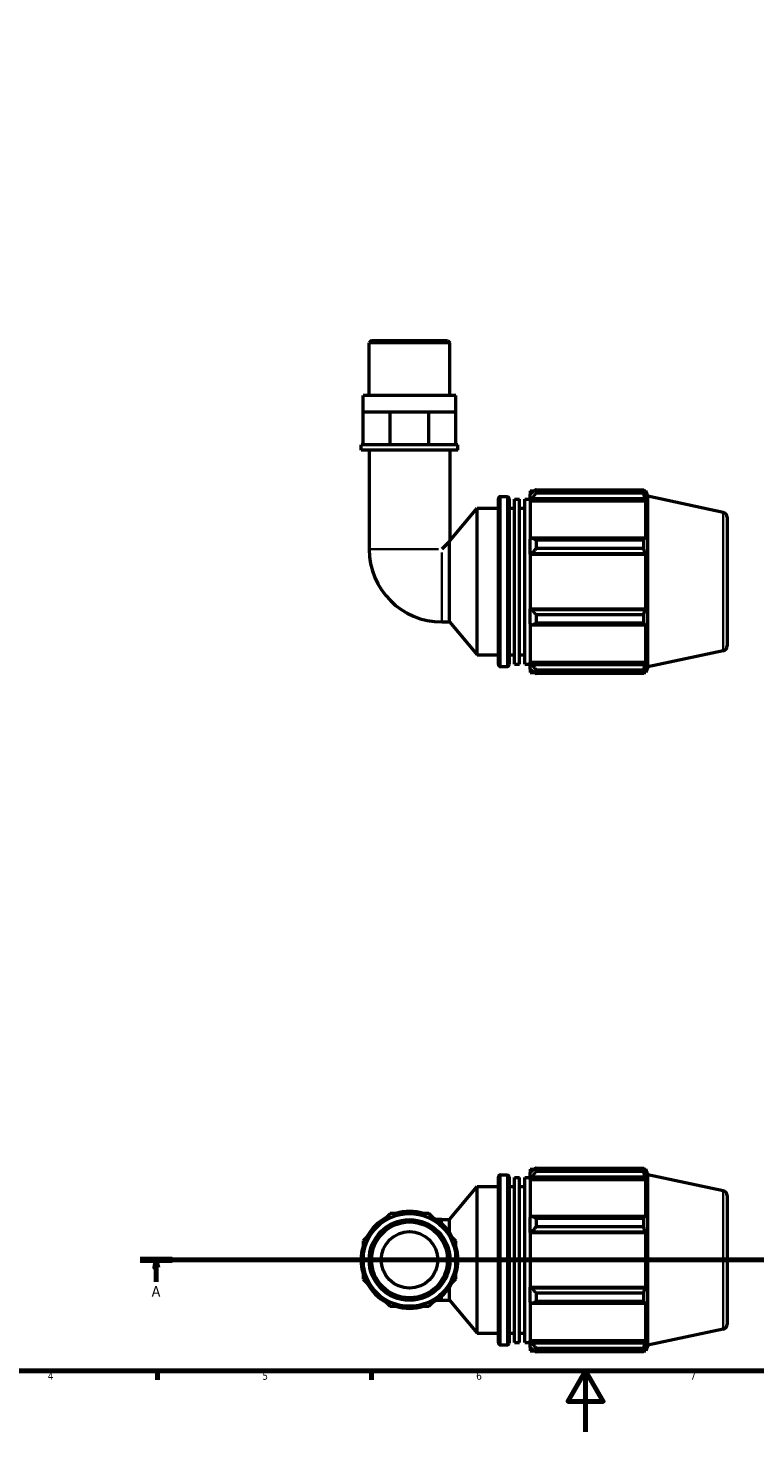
# Model space of a CAD drawing. Header units: millimetres. Extents: x 0 to 908, y 0 to 920.
# Tile 2 of 7: x 238 to 476, y 0 to 460. Entities that reach past the tile are written whole.
import ezdxf

# ---------------------------------------------------------------- set-up
doc = ezdxf.new("R2010")
doc.units = ezdxf.units.MM
doc.linetypes.add('CHAIN', pattern=[0.7087, 0.4724, -0.0591, 0.1181, -0.0591])
for name, color, linetype, lineweight in [('Border (ISO)', 7, 'Continuous', 70), ('Section Line (ISO)', 7, 'CHAIN', 70), ('Visible (ISO)', 7, 'Continuous', 50), ('Visible Narrow (ISO)', 7, 'Continuous', 35)]:
    doc.layers.add(name, color=color, linetype=linetype, lineweight=lineweight)
doc.styles.add('Label Text (ISO)', font='tahoma.ttf')
doc.styles.add('Note Text (ISO)', font='tahoma.ttf')

# ---------------------------------------------------------------- blocks, each defined once
blk = doc.blocks.new('Borders Default Border')
at = {"layer": 'Border (ISO)'}
for p, q in [((280.33, 20), (280.33, 17.1)), ((350.42, 20), (350.42, 17.1))]:
    blk.add_line(p, q, dxfattribs=at)
at = {"layer": 'Border (ISO)', "flags": 128}
for points in [[(20, 20), (20, 574), (821, 574), (821, 20), (20, 20)], [(420.5, 0), (420.5, 20), (414.73, 10), (426.27, 10), (420.5, 20)]]:
    blk.add_lwpolyline(points, dxfattribs=at)
at = {"layer": 'Border (ISO)', "color": 232, "true_color": 0xca0064, "char_height": 2.5, "attachment_point": 7, "style": 'Note Text (ISO)'}
for s, insert in [('4', (244.42, 17.1)), ('5', (314.64, 17.05)), ('6', (384.66, 17.05)), ('7', (454.77, 17.1))]:
    blk.add_mtext(s, dxfattribs=dict(at, insert=insert))
blk = doc.blocks.new('2dTransSection0')
at = {"layer": 'Section Line (ISO)', "linetype": 'CHAIN'}
blk.add_line((274.69, 56.35), (606.22, 56.35), dxfattribs=at)
at = {"layer": 'Section Line (ISO)', "linetype": 'Continuous', "lineweight": 140}
for p, q in [((274.69, 56.35), (285.15, 56.35)), ((595.77, 56.35), (606.22, 56.35))]:
    blk.add_line(p, q, dxfattribs=at)
at = {"layer": 'Section Line (ISO)', "linetype": 'Continuous'}
for p, q in [((279.92, 56.35), (279.42, 53.85)), ((279.92, 53.85), (279.92, 56.35)), ((280.42, 53.85), (279.92, 56.35)), ((600.99, 56.35), (600.49, 53.85)), ((600.99, 53.85), (600.99, 56.35)), ((601.49, 53.85), (600.99, 56.35)), ((279.42, 53.85), (280.42, 53.85)), ((279.92, 49.12), (279.92, 53.85)), ((600.49, 53.85), (601.49, 53.85)), ((600.99, 49.12), (600.99, 53.85))]:
    blk.add_line(p, q, dxfattribs=at)
at = {"layer": 'Section Line (ISO)', "linetype": 'Continuous', "flags": 128}
for points in [[(280.42, 53.85), (279.92, 56.35), (279.42, 53.85), (280.42, 53.85)], [(601.49, 53.85), (600.99, 56.35), (600.49, 53.85), (601.49, 53.85)]]:
    blk.add_lwpolyline(points, dxfattribs=at)
at = {"layer": 'Section Line (ISO)'}
for points in [[(280.42, 53.85), (279.92, 56.35), (279.42, 53.85), (280.42, 53.85)], [(601.49, 53.85), (600.99, 56.35), (600.49, 53.85), (601.49, 53.85)]]:
    blk.add_solid(points, dxfattribs=at)
at = {"layer": 'Section Line (ISO)', "char_height": 3.5, "attachment_point": 7, "style": 'Label Text (ISO)'}
for insert in [(278.43, 44.35), (599.5, 44.35)]:
    blk.add_mtext('A', dxfattribs=dict(at, insert=insert))

msp = doc.modelspace()

# ---------------------------------------------------------------- linework, layer by layer
at = {"layer": 'Visible (ISO)'}
for p, q in [((350.42, 357.572), (349.627, 356.779)), ((349.627, 339.572), (349.627, 356.779)), ((376.068, 356.779), (349.627, 356.779)), ((350.42, 357.572), (375.275, 357.572)), ((375.275, 357.572), (376.068, 356.779)), ((376.068, 339.572), (376.068, 356.779)), ((378.051, 339.572), (347.644, 339.572)), ((347.644, 334.172), (347.644, 339.572)), ((378.051, 334.172), (378.051, 339.572)), ((347.644, 334.172), (352.097, 334.172)), ((347.644, 323.372), (347.644, 334.172)), ((352.097, 334.172), (356.55, 334.172)), ((356.55, 323.372), (356.55, 334.172)), ((356.55, 334.172), (362.848, 334.172)), ((362.848, 334.172), (369.145, 334.172)), ((369.145, 334.172), (373.598, 334.172)), ((369.145, 323.372), (369.145, 334.172)), ((373.598, 334.172), (378.051, 334.172)), ((378.051, 323.372), (378.051, 334.172)), ((347.644, 323.372), (346.983, 323.372)), ((346.983, 321.572), (346.983, 323.372)), ((348.893, 323.372), (347.644, 323.372)), ((355.302, 323.372), (348.893, 323.372)), ((356.55, 323.372), (355.302, 323.372)), ((358.316, 323.372), (356.55, 323.372)), ((367.379, 323.372), (358.316, 323.372)), ((369.145, 323.372), (367.379, 323.372)), ((370.394, 323.372), (369.145, 323.372)), ((376.803, 323.372), (370.394, 323.372)), ((378.051, 323.372), (376.803, 323.372)), ((378.712, 323.372), (378.051, 323.372)), ((378.712, 321.572), (378.712, 323.372)), ((378.712, 321.572), (346.983, 321.572)), ((349.627, 321.572), (349.627, 289.148)), ((376.068, 321.572), (376.068, 291.886)), ((402.368, 308.332), (402.368, 307.26)), ((402.368, 308.332), (403.73, 308.332)), ((404.288, 308.681), (404.288, 307.524)), ((404.288, 308.681), (439.524, 308.681)), ((439.524, 307.524), (439.524, 308.681)), ((439.705, 308.332), (440.252, 308.332)), ((440.848, 306.498), (440.252, 308.332)), ((440.252, 306.954), (440.252, 308.332)), ((391.968, 251.372), (391.968, 305.772)), ((392.608, 306.412), (394.794, 306.412)), ((395.434, 305.772), (395.434, 251.372)), ((397.168, 251.567), (397.168, 305.577)), ((397.168, 305.577), (398.901, 305.577)), ((398.901, 251.567), (398.901, 305.577)), ((400.634, 251.567), (400.634, 305.577)), ((400.634, 305.577), (402.368, 305.577)), ((403.008, 307.87), (402.368, 307.26)), ((402.368, 305.253), (402.368, 307.26)), ((402.368, 305.253), (403.008, 305.821)), ((402.368, 304.969), (402.368, 305.253)), ((402.368, 304.969), (402.368, 292.461)), ((402.368, 304.969), (440.252, 304.969)), ((403.008, 305.821), (439.94, 305.821)), ((439.524, 307.524), (404.288, 307.524)), ((440.252, 306.954), (439.94, 307.87)), ((439.94, 305.821), (440.252, 304.969)), ((440.252, 292.313), (440.252, 304.969)), ((440.848, 250.645), (440.848, 306.498)), ((465.58, 301.241), (440.848, 306.498)), ((376.068, 291.886), (385.034, 302.572)), ((385.034, 254.572), (385.034, 302.572)), ((385.034, 302.572), (391.968, 302.572)), ((395.434, 302.572), (397.168, 302.572)), ((398.901, 302.572), (400.634, 302.572)), ((466.848, 299.676), (466.848, 257.467)), ((375.989, 291.713), (373.424, 289.148)), ((375.989, 265.351), (375.989, 291.713)), ((403.008, 292.757), (402.368, 292.461)), ((402.368, 287.617), (402.368, 292.461)), ((439.94, 292.757), (403.008, 292.757)), ((404.288, 292.201), (404.288, 289.407)), ((404.288, 292.201), (439.524, 292.201)), ((439.524, 289.407), (439.524, 292.201)), ((440.252, 292.313), (439.94, 292.757)), ((402.368, 287.617), (403.008, 287.809)), ((402.368, 287.521), (402.368, 287.617)), ((402.368, 287.521), (402.368, 269.623)), ((402.368, 287.521), (440.252, 287.521)), ((403.008, 287.809), (439.94, 287.809)), ((439.524, 289.407), (404.288, 289.407)), ((439.94, 287.809), (440.252, 287.521)), ((440.252, 269.623), (440.252, 287.521)), ((402.368, 269.527), (402.368, 269.623)), ((402.368, 269.623), (440.252, 269.623)), ((403.008, 269.334), (402.368, 269.527)), ((402.368, 264.682), (402.368, 269.527)), ((439.94, 269.334), (403.008, 269.334)), ((404.288, 267.736), (404.288, 264.943)), ((404.288, 267.736), (439.524, 267.736)), ((439.524, 264.943), (439.524, 267.736)), ((440.252, 269.623), (439.94, 269.334)), ((373.424, 265.351), (375.989, 265.351)), ((375.989, 265.351), (385.034, 254.572)), ((402.368, 264.682), (403.008, 264.387)), ((402.368, 264.682), (402.368, 252.174)), ((403.008, 264.387), (439.94, 264.387)), ((439.524, 264.943), (404.288, 264.943)), ((439.94, 264.387), (440.252, 264.83)), ((440.252, 252.174), (440.252, 264.83)), ((385.034, 254.572), (391.968, 254.572)), ((395.434, 254.572), (397.168, 254.572)), ((398.901, 254.572), (400.634, 254.572)), ((465.58, 255.902), (440.848, 250.645)), ((392.608, 250.732), (394.794, 250.732)), ((397.168, 251.567), (398.901, 251.567)), ((400.634, 251.567), (402.368, 251.567)), ((402.368, 251.891), (402.368, 252.174)), ((402.368, 252.174), (440.252, 252.174)), ((402.368, 249.884), (402.368, 251.891)), ((403.008, 251.323), (402.368, 251.891)), ((402.368, 249.884), (403.008, 249.274)), ((402.368, 249.884), (402.368, 248.812)), ((402.368, 248.812), (403.73, 248.812)), ((439.94, 251.323), (403.008, 251.323)), ((404.288, 249.619), (404.288, 248.462)), ((404.288, 249.619), (439.524, 249.619)), ((439.524, 248.462), (404.288, 248.462)), ((439.524, 248.462), (439.524, 249.619)), ((439.705, 248.812), (440.252, 248.812)), ((440.252, 252.174), (439.94, 251.323)), ((439.94, 249.274), (440.252, 250.189)), ((440.848, 250.645), (440.252, 248.812)), ((440.252, 248.812), (440.252, 250.189)), ((391.968, 29.15), (391.968, 83.55)), ((392.608, 84.19), (394.794, 84.19)), ((395.434, 83.55), (395.434, 29.15)), ((397.168, 29.345), (397.168, 83.354)), ((397.168, 83.354), (398.901, 83.354)), ((398.901, 29.345), (398.901, 83.354)), ((400.634, 29.345), (400.634, 83.354)), ((400.634, 83.354), (402.368, 83.354)), ((402.368, 86.11), (402.368, 85.037)), ((402.368, 86.11), (403.73, 86.11)), ((403.008, 85.648), (402.368, 85.037)), ((402.368, 83.031), (402.368, 85.037)), ((402.368, 83.031), (403.008, 83.599)), ((402.368, 82.747), (402.368, 83.031)), ((403.008, 83.599), (439.94, 83.599)), ((404.288, 86.459), (404.288, 85.302)), ((404.288, 86.459), (439.524, 86.459)), ((439.524, 85.302), (404.288, 85.302)), ((439.524, 85.302), (439.524, 86.459)), ((439.705, 86.11), (440.252, 86.11)), ((440.252, 84.732), (439.94, 85.648)), ((439.94, 83.599), (440.252, 82.747)), ((440.848, 84.276), (440.252, 86.11)), ((440.252, 84.732), (440.252, 86.11)), ((440.848, 28.423), (440.848, 84.276)), ((465.58, 79.019), (440.848, 84.276)), ((375.989, 69.57), (385.034, 80.35)), ((385.034, 32.35), (385.034, 80.35)), ((385.034, 80.35), (391.968, 80.35)), ((395.434, 80.35), (397.168, 80.35)), ((398.901, 80.35), (400.634, 80.35)), ((402.368, 82.747), (402.368, 70.239)), ((402.368, 82.747), (440.252, 82.747)), ((440.252, 70.091), (440.252, 82.747)), ((466.848, 77.454), (466.848, 35.245)), ((356.55, 71.553), (352.097, 67.1)), ((362.848, 71.553), (356.55, 71.553)), ((369.145, 71.553), (362.848, 71.553)), ((373.598, 67.1), (369.145, 71.553)), ((373.424, 69.57), (371.617, 69.57)), ((373.424, 69.57), (375.989, 69.57)), ((375.989, 65.237), (375.989, 69.57)), ((403.008, 70.535), (402.368, 70.239)), ((402.368, 65.395), (402.368, 70.239)), ((439.94, 70.535), (403.008, 70.535)), ((404.288, 69.979), (404.288, 67.185)), ((404.288, 69.979), (439.524, 69.979)), ((439.524, 67.185), (439.524, 69.979)), ((440.252, 70.091), (439.94, 70.535)), ((352.097, 67.1), (347.644, 62.647)), ((378.051, 62.647), (373.598, 67.1)), ((402.368, 65.395), (403.008, 65.587)), ((402.368, 65.299), (402.368, 65.395)), ((402.368, 65.299), (402.368, 47.401)), ((402.368, 65.299), (440.252, 65.299)), ((403.008, 65.587), (439.94, 65.587)), ((439.524, 67.185), (404.288, 67.185)), ((439.94, 65.587), (440.252, 65.299)), ((440.252, 47.401), (440.252, 65.299)), ((347.644, 62.647), (347.644, 56.35)), ((378.051, 56.35), (378.051, 62.647)), ((347.644, 56.35), (347.644, 50.052)), ((378.051, 50.052), (378.051, 56.35)), ((347.644, 50.052), (352.097, 45.599)), ((373.598, 45.599), (378.051, 50.052)), ((375.989, 43.129), (375.989, 47.462)), ((402.368, 47.304), (402.368, 47.401)), ((402.368, 47.401), (440.252, 47.401)), ((402.368, 42.46), (402.368, 47.304)), ((403.008, 47.112), (402.368, 47.304)), ((439.94, 47.112), (403.008, 47.112)), ((440.252, 47.401), (439.94, 47.112)), ((352.097, 45.599), (356.55, 41.146)), ((369.145, 41.146), (373.598, 45.599)), ((371.617, 43.129), (373.424, 43.129)), ((373.424, 43.129), (375.989, 43.129)), ((375.989, 43.129), (385.034, 32.35)), ((402.368, 42.46), (402.368, 29.952)), ((402.368, 42.46), (403.008, 42.165)), ((403.008, 42.165), (439.94, 42.165)), ((404.288, 45.514), (404.288, 42.721)), ((404.288, 45.514), (439.524, 45.514)), ((439.524, 42.721), (404.288, 42.721)), ((439.524, 42.721), (439.524, 45.514)), ((439.94, 42.165), (440.252, 42.608)), ((440.252, 29.952), (440.252, 42.608)), ((356.55, 41.146), (362.848, 41.146)), ((362.848, 41.146), (369.145, 41.146)), ((385.034, 32.35), (391.968, 32.35)), ((395.434, 32.35), (397.168, 32.35)), ((398.901, 32.35), (400.634, 32.35)), ((465.58, 33.68), (440.848, 28.423)), ((392.608, 28.51), (394.794, 28.51)), ((397.168, 29.345), (398.901, 29.345)), ((400.634, 29.345), (402.368, 29.345)), ((402.368, 29.668), (402.368, 29.952)), ((402.368, 29.952), (440.252, 29.952)), ((402.368, 27.662), (402.368, 29.668)), ((403.008, 29.101), (402.368, 29.668)), ((402.368, 27.662), (402.368, 26.59)), ((402.368, 27.662), (403.008, 27.051)), ((439.94, 29.101), (403.008, 29.101)), ((440.252, 29.952), (439.94, 29.101)), ((439.94, 27.051), (440.252, 27.967)), ((440.848, 28.423), (440.252, 26.59)), ((440.252, 26.59), (440.252, 27.967)), ((402.368, 26.59), (403.73, 26.59)), ((404.288, 27.397), (404.288, 26.24)), ((404.288, 27.397), (439.524, 27.397)), ((439.524, 26.24), (404.288, 26.24)), ((439.524, 26.24), (439.524, 27.397)), ((439.705, 26.59), (440.252, 26.59))]:
    msp.add_line(p, q, dxfattribs=at)
for radius in [15.204, 13.22, 12.427, 9.254]:
    msp.add_circle((362.848, 56.35), radius, dxfattribs=at)
for centre, radius, start, end in [((392.608, 305.772), 0.64, 90, 180), ((394.794, 305.772), 0.64, 0, 90), ((465.248, 299.676), 1.6, 0, 78), ((373.424, 289.148), 23.797, 180, 270), ((465.248, 257.467), 1.6, 282, 0), ((392.608, 251.372), 0.64, 180, 270), ((394.794, 251.372), 0.64, 270, 0), ((392.608, 83.55), 0.64, 90, 180), ((394.794, 83.55), 0.64, 0, 90), ((465.248, 77.454), 1.6, 0, 78), ((362.848, 56.35), 15.865, 118.40216, 151.59784), ((362.848, 56.35), 15.865, 73.40216, 106.59784), ((362.848, 56.35), 15.865, 28.40216, 61.59784), ((362.848, 56.35), 15.865, 163.40216, 196.59784), ((362.848, 56.35), 15.865, 343.40216, 16.59784), ((362.848, 56.35), 15.865, 208.40216, 241.59784), ((362.848, 56.35), 15.865, 298.40216, 331.59784), ((362.848, 56.35), 15.865, 253.40216, 286.59784), ((465.248, 35.245), 1.6, 282, 0), ((392.608, 29.15), 0.64, 180, 270), ((394.794, 29.15), 0.64, 270, 0)]:
    msp.add_arc(centre, radius, start, end, dxfattribs=at)
for points, weights in [([(404.288, 308.681), (403.622, 308.267), (403.008, 307.87)], [1.01887259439, 1.01329853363, 1.00693231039]), ([(439.524, 308.681), (439.74, 308.267), (439.94, 307.87)], [1, 1.00143988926, 1.00206317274]), ([(403.008, 305.821), (403.622, 306.655), (404.288, 307.524)], [1.00693231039, 1.01329853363, 1.01887259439]), ([(439.94, 305.821), (439.74, 306.655), (439.524, 307.524)], [1.00206317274, 1.00143988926, 1]), ([(404.288, 292.201), (403.622, 292.484), (403.008, 292.757)], [1.01887259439, 1.01329853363, 1.00693231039]), ([(439.524, 292.201), (439.74, 292.484), (439.94, 292.757)], [1, 1.00143988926, 1.00206317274]), ([(403.008, 287.809), (403.622, 288.592), (404.288, 289.407)], [1.00693231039, 1.01329853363, 1.01887259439]), ([(439.94, 287.809), (439.74, 288.592), (439.524, 289.407)], [1.00206317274, 1.00143988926, 1]), ([(404.288, 267.736), (403.622, 268.552), (403.008, 269.334)], [1.01887259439, 1.01329853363, 1.00693231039]), ([(439.524, 267.736), (439.74, 268.552), (439.94, 269.334)], [1, 1.00143988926, 1.00206317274]), ([(403.008, 264.387), (403.622, 264.659), (404.288, 264.943)], [1.00693231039, 1.01329853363, 1.01887259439]), ([(439.94, 264.387), (439.74, 264.659), (439.524, 264.943)], [1.00206317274, 1.00143988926, 1]), ([(404.288, 249.619), (403.622, 250.488), (403.008, 251.323)], [1.01887259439, 1.01329853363, 1.00693231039]), ([(403.008, 249.274), (403.622, 248.876), (404.288, 248.462)], [1.00693231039, 1.01329853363, 1.01887259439]), ([(439.524, 249.619), (439.74, 250.488), (439.94, 251.323)], [1, 1.00143988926, 1.00206317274]), ([(439.94, 249.274), (439.74, 248.876), (439.524, 248.462)], [1.00206317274, 1.00143988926, 1]), ([(404.288, 86.459), (403.622, 86.045), (403.008, 85.648)], [1.01887259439, 1.01329853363, 1.00693231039]), ([(403.008, 83.599), (403.622, 84.433), (404.288, 85.302)], [1.00693231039, 1.01329853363, 1.01887259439]), ([(439.524, 86.459), (439.74, 86.045), (439.94, 85.648)], [1, 1.00143988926, 1.00206317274]), ([(439.94, 83.599), (439.74, 84.433), (439.524, 85.302)], [1.00206317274, 1.00143988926, 1]), ([(404.288, 69.979), (403.622, 70.262), (403.008, 70.535)], [1.01887259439, 1.01329853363, 1.00693231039]), ([(439.524, 69.979), (439.74, 70.262), (439.94, 70.535)], [1, 1.00143988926, 1.00206317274]), ([(403.008, 65.587), (403.622, 66.37), (404.288, 67.185)], [1.00693231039, 1.01329853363, 1.01887259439]), ([(439.94, 65.587), (439.74, 66.37), (439.524, 67.185)], [1.00206317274, 1.00143988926, 1]), ([(404.288, 45.514), (403.622, 46.329), (403.008, 47.112)], [1.01887259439, 1.01329853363, 1.00693231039]), ([(439.524, 45.514), (439.74, 46.329), (439.94, 47.112)], [1, 1.00143988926, 1.00206317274]), ([(403.008, 42.165), (403.622, 42.437), (404.288, 42.721)], [1.00693231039, 1.01329853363, 1.01887259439]), ([(439.94, 42.165), (439.74, 42.437), (439.524, 42.721)], [1.00206317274, 1.00143988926, 1]), ([(404.288, 27.397), (403.622, 28.266), (403.008, 29.101)], [1.01887259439, 1.01329853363, 1.00693231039]), ([(439.524, 27.397), (439.74, 28.266), (439.94, 29.101)], [1, 1.00143988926, 1.00206317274]), ([(403.008, 27.051), (403.622, 26.654), (404.288, 26.24)], [1.00693231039, 1.01329853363, 1.01887259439]), ([(439.94, 27.051), (439.74, 26.654), (439.524, 26.24)], [1.00206317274, 1.00143988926, 1])]:
    msp.add_rational_spline(points, weights, degree=2, dxfattribs=at)
msp.add_open_spline([(375.989, 291.713), (376.042, 291.83), (376.068, 291.886), (376.068, 291.886)], degree=3, dxfattribs=at)
at = {"layer": 'Visible Narrow (ISO)'}
for p, q in [((392.608, 306.069), (392.608, 251.075)), ((394.794, 251.075), (394.794, 306.069)), ((465.58, 256.182), (465.58, 300.962)), ((349.73, 289.148), (372.354, 289.148)), ((373.424, 265.454), (373.424, 288.078)), ((392.608, 83.847), (392.608, 28.852)), ((394.794, 28.852), (394.794, 83.847)), ((465.58, 33.959), (465.58, 78.74)), ((373.424, 68.308), (373.424, 69.567)), ((373.424, 43.133), (373.424, 44.391))]:
    msp.add_line(p, q, dxfattribs=at)

# ---------------------------------------------------------------- block references
msp.add_blockref('Borders Default Border', (0, 0))
at = {"layer": 'Section Line (ISO)'}
msp.add_blockref('2dTransSection0', (0, 0), dxfattribs=at)

doc.saveas('drawing.dxf')
